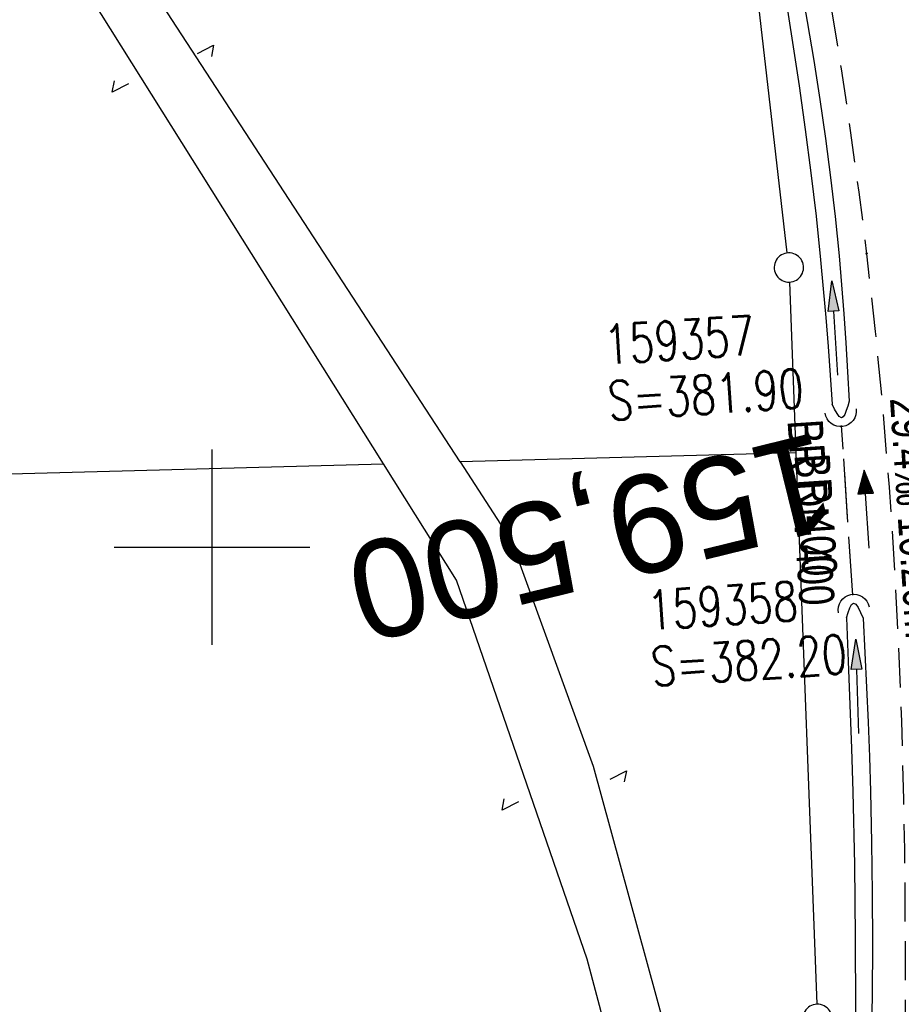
# Model space of a CAD drawing. Extents: x 510974 to 511465, y 465323 to 466289.
# Tile 27 of 43: x 511090 to 511135, y 465977 to 466027. Entities that reach past the tile are written whole.
import ezdxf
from ezdxf.enums import TextEntityAlignment as Align

# ---------------------------------------------------------------- set-up
doc = ezdxf.new("R2010")
doc.units = 0
doc.header["$LTSCALE"] = 10
doc.header["$MEASUREMENT"] = 0
for name, pattern in [('AUSGEZOGEN', [0]), ('LT00', [0]), ('LT11', [0.3, 0.2, -0.1]), ('LT12', [0.4, 0.3, -0.1]), ('LT17', [0.15, 0.1, -0.05]), ('STRICHLINIE2', [0.375, 0.25, -0.125])]:
    doc.linetypes.add(name, pattern=pattern)
doc.layers.get('0').update_dxf_attribs({"linetype": 'LT00'})
for name, color, linetype in [('--EK_FBR', 1, 'LT00'), ('--EK_Halt-Pfeil', 4, 'LT00'), ('--EK_Haltung', 7, 'STRICHLINIE2'), ('--EK_Haltung-Text', 140, 'LT00'), ('--EK_Schacht-Text', 5, 'LT00'), ('--EK_ST-93-1', 30, 'LT17'), ('--EL_Halt-Pfeil', 4, 'LT00'), ('--EL_Haltung', 182, 'STRICHLINIE2'), ('--EL_Haltung-Text', 182, 'LT00'), ('AS_TEXT_A', 152, 'Continuous'), ('DFK_GZPKT', 250, 'LT00'), ('DFK_KATASTER', 250, 'LT00'), ('DL', 182, 'LT12'), ('DL_PFEIL', 201, 'LT00'), ('DL_TEXT', 182, 'LT00'), ('PFEIL', 140, 'AUSGEZOGEN'), ('V102_FELDWEG', 250, 'LT11'), ('V102_GRABEN', 250, 'LT00'), ('V102_RASTER', 250, 'LT00'), ('V102_UK_DURCH', 182, 'LT00')]:
    doc.layers.add(name, color=color, linetype=linetype)
doc.styles.add('Beschrift', font='ARIAL.TTF')
doc.styles.add('Haltungsbeschriftung', font='ARIAL.TTF', dxfattribs={"width": 0.75})
doc.styles.add('schachtbeschriftung', font='romans.shx', dxfattribs={"width": 0.75, "height": 2})
doc.styles.add('UNIR-O', font='unir_o.shx', dxfattribs={"height": 2.5})

# ---------------------------------------------------------------- blocks, each defined once
blk = doc.blocks.new('SYMB7050')
at = {"color": 0, "linetype": 'ByBlock'}
blk.add_lwpolyline([(0, 0), (0, 0.093), (0.046, 0.058)], dxfattribs=at)
blk = doc.blocks.new('SYMB7010')
at = {"color": 0, "linetype": 'ByBlock'}
for points in [[(-0.031408, 0.499213), (-0.093728, 0.49134), (-0.15457, 0.475719), (-0.212975, 0.452595), (-0.268021, 0.422333), (-0.31884, 0.385411), (-0.36463, 0.342411), (-0.40467, 0.29401), (-0.438329, 0.240973), (-0.465074, 0.184136), (-0.484486, 0.124395), (-0.496256, 0.062692), (-0.5002, 0)], [(0.5002, 0), (0.496256, 0.062692), (0.484485, 0.124395), (0.465074, 0.184136), (0.438329, 0.240973), (0.40467, 0.29401), (0.36463, 0.342411), (0.31884, 0.385411), (0.268021, 0.422333), (0.212975, 0.452595), (0.15457, 0.475719), (0.093728, 0.49134), (0.031408, 0.499213), (-0.031408, 0.499213)], [(-0.5002, 0), (-0.496256, -0.062692), (-0.484486, -0.124395), (-0.465075, -0.184136), (-0.438329, -0.240973), (-0.404671, -0.29401), (-0.36463, -0.342411), (-0.31884, -0.385411), (-0.268021, -0.422333), (-0.212975, -0.452595), (-0.154571, -0.475719), (-0.093728, -0.49134), (-0.031408, -0.499213), (0.031408, -0.499213)], [(0.031408, -0.499213), (0.093728, -0.491341), (0.15457, -0.475719), (0.212975, -0.452595), (0.268021, -0.422333), (0.31884, -0.385411), (0.36463, -0.342411), (0.404671, -0.294011), (0.438329, -0.240974), (0.465075, -0.184136), (0.484486, -0.124395), (0.496256, -0.062692), (0.500201, 0)]]:
    blk.add_lwpolyline(points, dxfattribs=at)
blk = doc.blocks.new('Pfreil3')
at = {"layer": 'PFEIL'}
blk.add_hatch(color=256, dxfattribs=at).paths.add_polyline_path([(-1.549, 0.273), (-1.549, -0.273), (0, 0)])
for p, q in [((-1.549, 0), (-4.831, 0)), ((-1.549, -0.273), (-1.549, 0.273)), ((-1.549, 0.273), (0, 0)), ((0, 0), (-1.549, -0.273))]:
    blk.add_line(p, q, dxfattribs=at)
blk = doc.blocks.new('SYMB0011')
at = {"color": 0, "linetype": 'ByBlock'}
for p, q in [((0.5, 0), (-0.5, 0)), ((0, 0.5), (0, -0.5))]:
    blk.add_line(p, q, dxfattribs=at)
blk = doc.blocks.new('SYMB1107')
at = {"color": 0, "linetype": 'ByBlock'}
for points in [[(-0.2, 0), (-0.196157, 0.039018), (-0.184776, 0.076537), (-0.166294, 0.111114), (-0.141421, 0.141421), (-0.111114, 0.166294), (-0.076537, 0.184776), (-0.039018, 0.196157), (0, 0.2)], [(0, 0.2), (0.039018, 0.196157), (0.076537, 0.184776), (0.111114, 0.166294), (0.141421, 0.141421), (0.166294, 0.111114), (0.184776, 0.076537), (0.196157, 0.039018), (0.2, 0)]]:
    blk.add_lwpolyline(points, dxfattribs=at)
blk = doc.blocks.new('SYMB0070')
at = {"color": 0, "linetype": 'ByBlock'}
for p, q in [((-0.5, 0), (0.2, 0)), ((0.5, 0), (0.2, 0.1)), ((0.2, 0.1), (0.2, 0)), ((0.468, 0), (0.21, 0.086)), ((0.21, 0.086), (0.21, -0.086)), ((0.21, -0.086), (0.468, 0)), ((0.22, -0.072), (0.437, 0)), ((0.23, -0.058), (0.405, 0)), ((0.24, -0.045), (0.374, 0)), ((0.342, 0), (0.25, 0.031)), ((0.25, 0.031), (0.25, -0.031)), ((0.25, -0.031), (0.342, 0)), ((0.26, -0.017), (0.31, 0)), ((0.27, -0.003), (0.279, 0))]:
    blk.add_line(p, q, dxfattribs=at)
for points in [[(0.2, 0), (0.2, -0.1), (0.5, 0)], [(0.437, 0), (0.22, 0.072), (0.22, -0.072)], [(0.405, 0), (0.23, 0.058), (0.23, -0.058)], [(0.374, 0), (0.24, 0.045), (0.24, -0.045)], [(0.31, 0), (0.26, 0.017), (0.26, -0.017)], [(0.279, 0), (0.27, 0.003), (0.27, -0.003)]]:
    blk.add_lwpolyline(points, dxfattribs=at)

msp = doc.modelspace()

# ---------------------------------------------------------------- linework, layer by layer
at = {"layer": '--EK_FBR', "linetype": 'LT11', "flags": 128}
msp.add_lwpolyline([(511035.113, 466237.488), (511035.724, 466235.103), (511036.387, 466232.683), (511037.094, 466230.275), (511038.024, 466227.34), (511039.024, 466224.428), (511040.094, 466221.539), (511041.234, 466218.677), (511042.444, 466215.844), (511043.724, 466213.043), (511045.073, 466210.276), (511046.186, 466208.117), (511047.339, 466205.98), (511048.528, 466203.863), (511049.75, 466201.764), (511051.002, 466199.683), (511052.28, 466197.618), (511053.581, 466195.568), (511054.94, 466193.472), (511056.318, 466191.389), (511057.712, 466189.317), (511059.121, 466187.256), (511060.542, 466185.202), (511061.973, 466183.155), (511063.412, 466181.114), (511064.857, 466179.077), (511066.305, 466177.042), (511067.755, 466175.008), (511070.296, 466171.44), (511072.837, 466167.873), (511075.379, 466164.306), (511077.924, 466160.741), (511080.473, 466157.179), (511082.031, 466155.008), (511083.588, 466152.837), (511085.142, 466150.663), (511086.691, 466148.487), (511088.233, 466146.304), (511089.764, 466144.115), (511091.284, 466141.917), (511092.788, 466139.709), (511094.274, 466137.489), (511095.741, 466135.254), (511097.185, 466133.005), (511098.803, 466130.417), (511100.386, 466127.806), (511101.931, 466125.171), (511103.434, 466122.514), (511104.893, 466119.832), (511106.304, 466117.126), (511107.666, 466114.396), (511108.974, 466111.64), (511110.226, 466108.859), (511111.248, 466106.466), (511112.229, 466104.056), (511113.173, 466101.631), (511114.08, 466099.192), (511114.938, 466096.789), (511115.766, 466094.377), (511116.568, 466091.955), (511117.347, 466089.525), (511118.106, 466087.088), (511118.848, 466084.646), (511119.576, 466082.198), (511120.292, 466079.747), (511121.001, 466077.293), (511121.699, 466074.85), (511122.389, 466072.404), (511123.066, 466069.955), (511123.727, 466067.502), (511124.369, 466065.044), (511124.986, 466062.582), (511125.577, 466060.113), (511126.137, 466057.638), (511126.662, 466055.156), (511127.15, 466052.666), (511127.389, 466051.358), (511127.621, 466050.048), (511127.849, 466048.737), (511128.076, 466047.426), (511128.307, 466046.116), (511128.639, 466044.3), (511128.979, 466042.486), (511129.326, 466040.673), (511129.674, 466038.86), (511130.019, 466037.046), (511130.599, 466033.914), (511131.156, 466030.777), (511131.687, 466027.636), (511132.189, 466024.49), (511132.659, 466021.339), (511133.095, 466018.184), (511133.494, 466015.023), (511133.938, 466011.048), (511134.321, 466007.067), (511134.645, 466003.079), (511134.912, 465999.087), (511135.122, 465995.091), (511135.28, 465991.094), (511135.385, 465987.095), (511135.427, 465984.522), (511135.452, 465981.949), (511135.463, 465979.376), (511135.463, 465976.804), (511135.455, 465974.231), (511135.444, 465971.658), (511135.432, 465969.085), (511135.423, 465966.513), (511135.42, 465963.94), (511135.426, 465961.368), (511135.453, 465957.913), (511135.501, 465954.458), (511135.568, 465951.004), (511135.652, 465947.549), (511135.722, 465945.094), (511135.801, 465942.639), (511135.893, 465940.184), (511136, 465937.731), (511136.123, 465935.278), (511136.266, 465932.827), (511136.43, 465930.377), (511136.618, 465927.93), (511136.858, 465925.19), (511137.128, 465922.453), (511137.426, 465919.719), (511137.748, 465916.987), (511138.091, 465914.257), (511138.454, 465911.529), (511138.832, 465908.803), (511139.225, 465906.078), (511139.627, 465903.355), (511140.033, 465900.671), (511140.442, 465897.987), (511140.853, 465895.304), (511141.262, 465892.621), (511141.666, 465889.937), (511142.062, 465887.253), (511142.447, 465884.567), (511142.816, 465881.879), (511143.168, 465879.19), (511143.499, 465876.498), (511143.852, 465873.38), (511144.175, 465870.259), (511144.471, 465867.135), (511144.74, 465864.008), (511144.987, 465860.878), (511145.213, 465857.747), (511145.421, 465854.613), (511145.612, 465851.479), (511145.789, 465848.344), (511145.955, 465845.208), (511146.263, 465838.857), (511146.533, 465832.505), (511146.767, 465826.153), (511146.963, 465819.799), (511147.041, 465816.917), (511147.114, 465814.034), (511147.185, 465811.152), (511147.257, 465808.27), (511147.333, 465805.387), (511147.416, 465802.506), (511147.508, 465799.624), (511147.613, 465796.743), (511147.733, 465793.863), (511147.917, 465790.076), (511148.13, 465786.291), (511148.371, 465782.507), (511148.636, 465778.725), (511148.923, 465774.944), (511149.231, 465771.164), (511149.557, 465767.386), (511149.899, 465763.61), (511150.143, 465760.997), (511150.392, 465758.385), (511150.642, 465755.773), (511150.892, 465753.161), (511151.139, 465750.549), (511151.381, 465747.937), (511151.615, 465745.324), (511151.839, 465742.711), (511152.051, 465740.096), (511152.244, 465737.556), (511152.425, 465735.015), (511152.598, 465732.473), (511152.764, 465729.93), (511152.926, 465727.388), (511153.087, 465724.845), (511153.25, 465722.302), (511153.416, 465719.759), (511153.588, 465717.217), (511153.776, 465714.561), (511153.972, 465711.905), (511154.174, 465709.25), (511154.381, 465706.595), (511154.578, 465704.099), (511154.78, 465701.602), (511154.99, 465699.107), (511155.21, 465696.612), (511155.442, 465694.119), (511155.689, 465691.627), (511156.073, 465688.063), (511156.492, 465684.502), (511156.941, 465680.945), (511157.42, 465677.392), (511157.926, 465673.842), (511158.457, 465670.295), (511159.01, 465666.753), (511159.592, 465663.155), (511160.192, 465659.56), (511160.808, 465655.968), (511161.437, 465652.379), (511161.774, 465650.482), (511162.118, 465648.587), (511162.473, 465646.695), (511162.841, 465644.804), (511163.049, 465643.774), (511163.257, 465642.744), (511163.802, 465639.981), (511164.326, 465637.213), (511164.833, 465634.443), (511165.324, 465631.67), (511165.804, 465628.894), (511166.275, 465626.117), (511166.74, 465623.339), (511167.202, 465620.56), (511167.665, 465617.781), (511168.244, 465614.318), (511168.826, 465610.856), (511169.408, 465607.394), (511169.987, 465603.931), (511170.561, 465600.468), (511171.127, 465597.003), (511171.684, 465593.537), (511172.197, 465590.269), (511172.701, 465586.999), (511173.198, 465583.728), (511173.689, 465580.456), (511174.177, 465577.184), (511174.662, 465573.911)], dxfattribs=at)
at = {"layer": '--EK_Haltung'}
msp.add_line((511132.789, 465997.54), (511132.216, 466006.224), dxfattribs=at)
at = {"layer": '--EL_Haltung'}
msp.add_line((511132.789, 465997.54), (511132.216, 466006.224), dxfattribs=at)
at = {"layer": 'DFK_KATASTER'}
for p, q in [((511108.78, 466004.27), (511090.66, 466033.15)), ((511112.69, 466004.37), (511093.94, 466033.18)), ((511129.435, 466015.065), (511127.786, 466029.445)), ((511129.549, 466013.57), (511129.88, 466004.84)), ((511129.88, 466004.84), (511112.69, 466004.37)), ((511129.88, 466004.84), (511130.952, 465976.599)), ((511025.745, 466002.015), (511108.78, 466004.27)), ((511112.51, 465998.32), (511108.78, 466004.27)), ((511112.69, 466004.37), (511115.33, 466000.31)), ((511115.33, 466000.31), (511119.51, 465988.79)), ((511119.2, 465978.9), (511112.51, 465998.32)), ((511119.51, 465988.79), (511123.28, 465974.98)), ((511120.28, 465974.87), (511119.2, 465978.9))]:
    msp.add_line(p, q, dxfattribs=at)
at = {"layer": 'DL'}
msp.add_line((511132.789, 465997.54), (511132.216, 466006.224), dxfattribs=at)
at = {"layer": 'V102_FELDWEG', "flags": 128}
msp.add_lwpolyline([(511035.113, 466237.488), (511035.724, 466235.103), (511036.387, 466232.683), (511037.094, 466230.275), (511038.024, 466227.34), (511039.024, 466224.428), (511040.094, 466221.539), (511041.234, 466218.677), (511042.444, 466215.844), (511043.724, 466213.043), (511045.073, 466210.276), (511046.186, 466208.117), (511047.339, 466205.98), (511048.528, 466203.863), (511049.75, 466201.764), (511051.002, 466199.683), (511052.28, 466197.618), (511053.581, 466195.568), (511054.94, 466193.472), (511056.318, 466191.389), (511057.712, 466189.317), (511059.121, 466187.256), (511060.542, 466185.202), (511061.973, 466183.155), (511063.412, 466181.114), (511064.857, 466179.077), (511066.305, 466177.042), (511067.755, 466175.008), (511070.296, 466171.44), (511072.837, 466167.873), (511075.379, 466164.306), (511077.924, 466160.741), (511080.473, 466157.179), (511082.031, 466155.008), (511083.588, 466152.837), (511085.142, 466150.663), (511086.691, 466148.487), (511088.233, 466146.304), (511089.764, 466144.115), (511091.284, 466141.917), (511092.788, 466139.709), (511094.274, 466137.489), (511095.741, 466135.254), (511097.185, 466133.005), (511098.803, 466130.417), (511100.386, 466127.806), (511101.931, 466125.171), (511103.434, 466122.514), (511104.893, 466119.832), (511106.304, 466117.126), (511107.666, 466114.396), (511108.974, 466111.64), (511110.226, 466108.859), (511111.248, 466106.466), (511112.229, 466104.056), (511113.173, 466101.631), (511114.08, 466099.192), (511114.938, 466096.789), (511115.766, 466094.377), (511116.568, 466091.955), (511117.347, 466089.525), (511118.106, 466087.088), (511118.848, 466084.646), (511119.576, 466082.198), (511120.292, 466079.747), (511121.001, 466077.293), (511121.699, 466074.85), (511122.389, 466072.404), (511123.066, 466069.955), (511123.727, 466067.502), (511124.369, 466065.044), (511124.986, 466062.582), (511125.577, 466060.113), (511126.137, 466057.638), (511126.662, 466055.156), (511127.15, 466052.666), (511127.389, 466051.358), (511127.621, 466050.048), (511127.849, 466048.737), (511128.076, 466047.426), (511128.307, 466046.116), (511128.639, 466044.3), (511128.979, 466042.486), (511129.326, 466040.673), (511129.674, 466038.86), (511130.019, 466037.046), (511130.599, 466033.914), (511131.156, 466030.777), (511131.687, 466027.636), (511132.189, 466024.49), (511132.659, 466021.339), (511133.095, 466018.184), (511133.494, 466015.023), (511133.938, 466011.048), (511134.321, 466007.067), (511134.645, 466003.079), (511134.912, 465999.087), (511135.122, 465995.091), (511135.28, 465991.094), (511135.385, 465987.095), (511135.427, 465984.522), (511135.452, 465981.949), (511135.463, 465979.376), (511135.463, 465976.804), (511135.455, 465974.231), (511135.444, 465971.658), (511135.432, 465969.085), (511135.423, 465966.513), (511135.42, 465963.94), (511135.426, 465961.368), (511135.453, 465957.913), (511135.501, 465954.458), (511135.568, 465951.004), (511135.652, 465947.549), (511135.722, 465945.094), (511135.801, 465942.639), (511135.893, 465940.184), (511136, 465937.731), (511136.123, 465935.278), (511136.266, 465932.827), (511136.43, 465930.377), (511136.618, 465927.93), (511136.858, 465925.19), (511137.128, 465922.453), (511137.426, 465919.719), (511137.748, 465916.987), (511138.091, 465914.257), (511138.454, 465911.529), (511138.832, 465908.803), (511139.225, 465906.078), (511139.627, 465903.355), (511140.033, 465900.671), (511140.442, 465897.987), (511140.853, 465895.304), (511141.262, 465892.621), (511141.666, 465889.937), (511142.062, 465887.253), (511142.447, 465884.567), (511142.816, 465881.879), (511143.168, 465879.19), (511143.499, 465876.498), (511143.852, 465873.38), (511144.175, 465870.259), (511144.471, 465867.135), (511144.74, 465864.008), (511144.987, 465860.878), (511145.213, 465857.747), (511145.421, 465854.613), (511145.612, 465851.479), (511145.789, 465848.344), (511145.955, 465845.208), (511146.263, 465838.857), (511146.533, 465832.505), (511146.767, 465826.153), (511146.963, 465819.799), (511147.041, 465816.917), (511147.114, 465814.034), (511147.185, 465811.152), (511147.257, 465808.27), (511147.333, 465805.387), (511147.416, 465802.506), (511147.508, 465799.624), (511147.613, 465796.743), (511147.733, 465793.863), (511147.917, 465790.076), (511148.13, 465786.291), (511148.371, 465782.507), (511148.636, 465778.725), (511148.923, 465774.944), (511149.231, 465771.164), (511149.557, 465767.386), (511149.899, 465763.61), (511150.143, 465760.997), (511150.392, 465758.385), (511150.642, 465755.773), (511150.892, 465753.161), (511151.139, 465750.549), (511151.381, 465747.937), (511151.615, 465745.324), (511151.839, 465742.711), (511152.051, 465740.096), (511152.244, 465737.556), (511152.425, 465735.015), (511152.598, 465732.473), (511152.764, 465729.93), (511152.926, 465727.388), (511153.087, 465724.845), (511153.25, 465722.302), (511153.416, 465719.759), (511153.588, 465717.217), (511153.776, 465714.561), (511153.972, 465711.905), (511154.174, 465709.25), (511154.381, 465706.595), (511154.578, 465704.099), (511154.78, 465701.602), (511154.99, 465699.107), (511155.21, 465696.612), (511155.442, 465694.119), (511155.689, 465691.627), (511156.073, 465688.063), (511156.492, 465684.502), (511156.941, 465680.945), (511157.42, 465677.392), (511157.926, 465673.842), (511158.457, 465670.295), (511159.01, 465666.753), (511159.592, 465663.155), (511160.192, 465659.56), (511160.808, 465655.968), (511161.437, 465652.379), (511161.774, 465650.482), (511162.118, 465648.587), (511162.473, 465646.695), (511162.841, 465644.804), (511163.049, 465643.774), (511163.257, 465642.744), (511163.802, 465639.981), (511164.326, 465637.213), (511164.833, 465634.443), (511165.324, 465631.67), (511165.804, 465628.894), (511166.275, 465626.117), (511166.74, 465623.339), (511167.202, 465620.56), (511167.665, 465617.781), (511168.244, 465614.318), (511168.826, 465610.856), (511169.408, 465607.394), (511169.987, 465603.931), (511170.561, 465600.468), (511171.127, 465597.003), (511171.684, 465593.537), (511172.197, 465590.269), (511172.701, 465586.999), (511173.198, 465583.728), (511173.689, 465580.456), (511174.177, 465577.184), (511174.662, 465573.911)], dxfattribs=at)
at = {"layer": 'V102_GRABEN'}
for points in [[(511129.027, 466034.863), (511129.394, 466032.875), (511129.757, 466030.887), (511130.112, 466028.899), (511130.457, 466026.909), (511130.787, 466024.917), (511131.099, 466022.924), (511131.389, 466020.928), (511131.653, 466018.929), (511131.888, 466016.927), (511132.089, 466014.921), (511132.216, 466013.436), (511132.327, 466011.949), (511132.426, 466010.461), (511132.517, 466008.972), (511132.604, 466007.482)], [(511128.254, 466034.702), (511128.626, 466032.486), (511128.994, 466030.27), (511129.355, 466028.053), (511129.704, 466025.835), (511130.037, 466023.615), (511130.352, 466021.393), (511130.644, 466019.169), (511130.909, 466016.941), (511131.144, 466014.71), (511131.281, 466013.236), (511131.406, 466011.76), (511131.522, 466010.283), (511131.632, 466008.806), (511131.74, 466007.328)], [(511132.604, 466007.482), (511132.53, 466007.226), (511132.454, 466006.992), (511132.375, 466006.799), (511132.292, 466006.669), (511132.203, 466006.623), (511132.095, 466006.686), (511131.981, 466006.846), (511131.861, 466007.071), (511131.74, 466007.328)], [(511132.463, 465996.388), (511132.549, 465996.657), (511132.637, 465996.893), (511132.728, 465997.064), (511132.826, 465997.139), (511132.941, 465997.082), (511133.063, 465996.908), (511133.19, 465996.655), (511133.319, 465996.362)], [(511132.463, 465996.388), (511132.554, 465994.158), (511132.641, 465991.928), (511132.72, 465989.698), (511132.789, 465987.468), (511132.873, 465983.754), (511132.918, 465980.038), (511132.926, 465976.323), (511132.901, 465972.607), (511132.843, 465968.891), (511132.755, 465965.176), (511132.64, 465961.463), (511132.539, 465958.757), (511132.428, 465956.052), (511132.308, 465953.348), (511132.182, 465950.644), (511132.054, 465947.94)], [(511133.319, 465996.362), (511133.406, 465994.588), (511133.489, 465992.815), (511133.568, 465991.041), (511133.637, 465989.266), (511133.695, 465987.492), (511133.754, 465984.885), (511133.785, 465982.278), (511133.791, 465979.67), (511133.774, 465977.062), (511133.737, 465974.454), (511133.684, 465971.846), (511133.618, 465969.237), (511133.541, 465966.629), (511133.457, 465964.021), (511133.369, 465961.414), (511133.213, 465956.92), (511133.055, 465952.428), (511132.895, 465947.936)]]:
    msp.add_lwpolyline(points, dxfattribs=at)
at = {"layer": 'V102_RASTER'}
for p, q in [((511100.001, 465995), (511100.001, 466005)), ((511095.001, 466000), (511105.001, 466000))]:
    msp.add_line(p, q, dxfattribs=at)

# ---------------------------------------------------------------- block references
at = {"layer": '--EK_Halt-Pfeil', "xscale": 4.000000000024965, "yscale": 4, "zscale": 4, "rotation": 93.78191999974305}
msp.add_blockref('SYMB0070', (511133.5, 466001.948), dxfattribs=at)
at = {"layer": '--EL_Halt-Pfeil', "xscale": 4.000000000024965, "yscale": 4, "zscale": 4, "rotation": 93.78191999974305}
msp.add_blockref('SYMB0070', (511133.5, 466001.948), dxfattribs=at)
at = {"layer": 'DFK_GZPKT', "xscale": 1.500000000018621, "yscale": 1.5, "zscale": 1.5, "rotation": 264.7377099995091}
for p in [(511129.52, 466014.32), (511130.98, 465975.85)]:
    msp.add_blockref('SYMB7010', p, dxfattribs=at)
at = {"layer": 'DFK_KATASTER', "xscale": 10, "yscale": 10, "zscale": 10}
for p, rotation in [((511099.25, 466025.28), 296.565150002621), ((511095.73, 466023.72), 116.5651599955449), ((511120.37, 465988.13), 296.565150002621), ((511115.68, 465986.96), 116.5651599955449)]:
    msp.add_blockref('SYMB7050', p, dxfattribs=dict(at, rotation=rotation))
at = {"layer": 'DL_PFEIL', "xscale": 4.000000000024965, "yscale": 4, "zscale": 4, "rotation": 93.78191999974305}
msp.add_blockref('SYMB0070', (511133.5, 466001.948), dxfattribs=at)
at = {"layer": 'PFEIL'}
for p, rotation in [((511131.718, 466013.635), 93.33842001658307), ((511132.939, 465995.293), 91.75064853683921)]:
    msp.add_blockref('Pfreil3', p, dxfattribs=dict(at, rotation=rotation))
at = {"layer": 'V102_FELDWEG', "xscale": 0.09999999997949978, "yscale": 0.09999999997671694, "zscale": 0.1, "rotation": 283.2840000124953}
msp.add_blockref('SYMB0011', (511133.494, 466015.023), dxfattribs=at)
at = {"layer": 'V102_UK_DURCH', "yscale": 4, "zscale": 4}
for p, xscale, rotation in [((511132.166, 466006.973), 4.000000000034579, 188.2175990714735), ((511132.839, 465996.792), 4.000000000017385, 10.85230552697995)]:
    msp.add_blockref('SYMB1107', p, dxfattribs=dict(at, xscale=xscale, rotation=rotation))

# ---------------------------------------------------------------- texts
at = {"layer": '--EK_Haltung-Text', "style": 'Haltungsbeschriftung', "width": 0.75}
msp.add_text('29.4‰ 10.20m', height=1.8, rotation=-86.2181, dxfattribs=at).set_placement((511134.688, 466007.617))
at = {"layer": '--EK_Schacht-Text', "style": 'schachtbeschriftung', "width": 0.75}
for s, p in [('159357', (511120.135, 466009.362)), ('S=381.90', (511120.325, 466006.489)), ('159358', (511122.343, 465995.755)), ('S=382.20', (511122.533, 465992.882))]:
    msp.add_text(s, height=2, rotation=3.7819, dxfattribs=at).set_placement(p)
at = {"layer": '--EK_ST-93-1', "style": 'Beschrift'}
msp.add_text('159,500', height=5, rotation=-166.1815, dxfattribs=at).set_placement((511131.675, 466003.514), align=Align.MIDDLE_LEFT)
at = {"layer": '--EL_Haltung-Text', "style": 'Haltungsbeschriftung', "width": 0.75}
msp.add_text('BR DN 400', height=1.8, rotation=-86.2181, dxfattribs=at).set_placement((511129.447, 466006.478))
at = {"layer": 'AS_TEXT_A', "insert": (511188.621, 465867.646), "char_height": 5, "attachment_point": 1, "rotation": 284.0968, "style": 'UNIR-O'}
msp.add_mtext('\\pi-40.952;Parkplatz Kronstetten', dxfattribs=at)
at = {"layer": 'DL_TEXT', "style": 'Haltungsbeschriftung', "width": 0.75}
msp.add_text('BR 400', height=1.8, rotation=-86.2181, dxfattribs=at).set_placement((511129.803, 466004.731))

doc.saveas('drawing.dxf')
